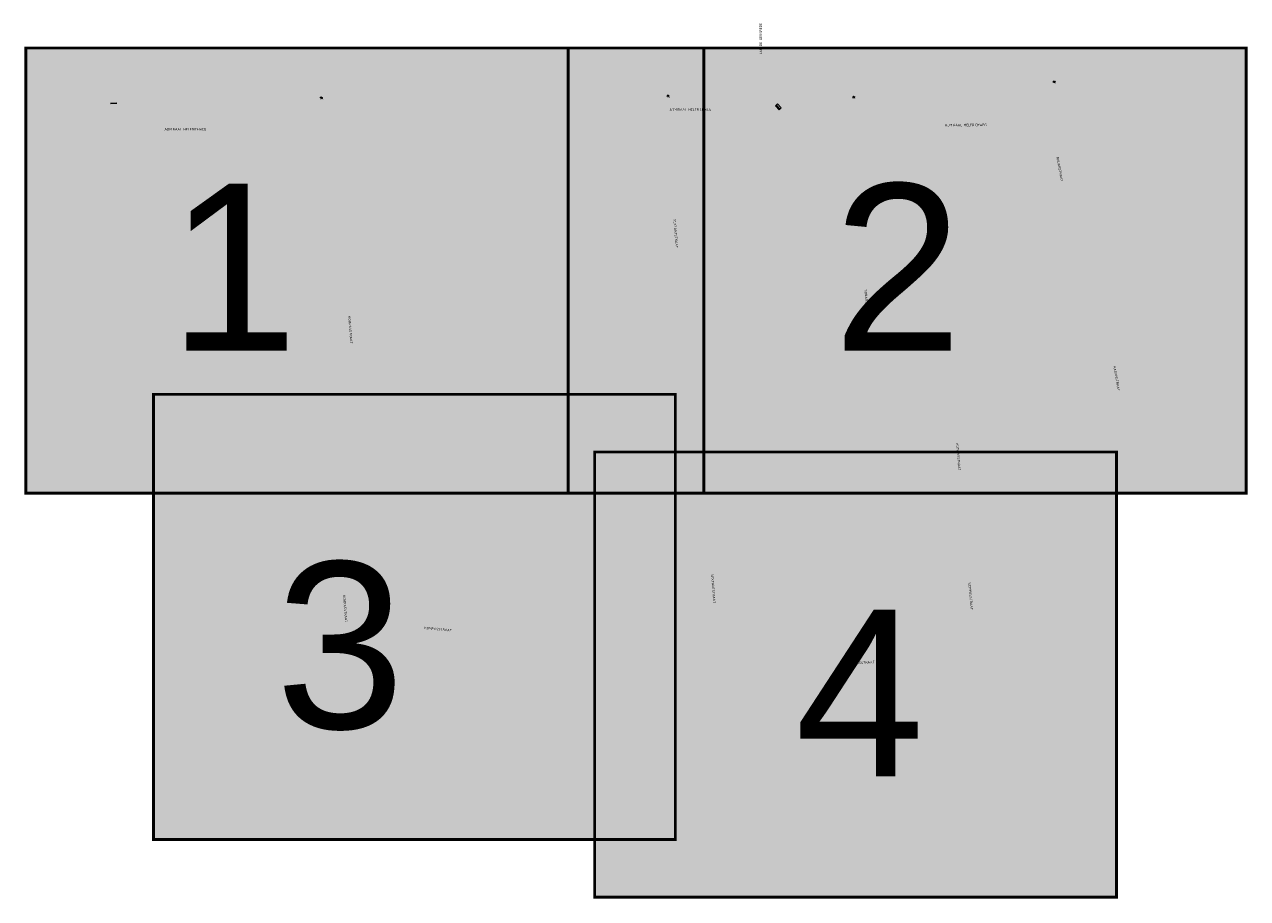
# Model space of a CAD drawing. Header units: metres. Extents: x 97967 to 197304, y 436003 to 872588.
# Tile 1 of 15: x 97967 to 98408, y 436003 to 436317. Entities that reach past the tile are written whole.
import ezdxf
from ezdxf.enums import TextEntityAlignment as Align

# ---------------------------------------------------------------- set-up
doc = ezdxf.new("R2010")
doc.units = ezdxf.units.M
doc.linetypes.add('AL-TEKENBLADGRENS-SO', pattern=[11.5, 2.5, -1.5, 1, -1.5, 1, -1.5, 2.5])
for name, color, linetype, lineweight in [('B-WE-IE-MEUBILAIR_WEGMEUBILAIR_BRIEVENBUS-S-200', 252, 'Continuous', 18), ('B-WE-OG-WATER-S-200', 252, 'Continuous', 18), ('B-WE-VH-NAP-T18-200', 252, 'Continuous', 18), ('N-WE-OG-BEBOUWING_STRAATNAAM-T35-250', 2, 'Continuous', 35), ('V-WE-VH-MATERIAALGRENS-G', 7, 'V-CONTINUOUS-SO', 25), ('X-XX-AL-TEKENBLADGRENS-G-01', 7, 'AL-TEKENBLADGRENS-SO', 35), ('X-XX-AL-TEKENBLADGRENS-G-02', 7, 'AL-TEKENBLADGRENS-SO', 35), ('X-XX-AL-TEKENBLADGRENS-G-03', 7, 'AL-TEKENBLADGRENS-SO', 35), ('X-XX-AL-TEKENBLADGRENS-G-04', 7, 'AL-TEKENBLADGRENS-SO', 35)]:
    doc.layers.add(name, color=color, linetype=linetype, lineweight=lineweight)
doc.styles.add('NLCS-ISO-M200-T18_CURSIEF', font='NLCS-ISO.ttf', dxfattribs={"oblique": 15, "height": 0.36})
doc.styles.add('NLCS-ISO-M250-T35', font='NLCS-ISO.ttf', dxfattribs={"height": 0.875})
doc.styles.get("Standard").update_dxf_attribs({"font": 'arial.ttf'})
doc.linetypes.add('V-CONTINUOUS-SO', pattern='A,3.5,[24,NLCS.SHX,S=0.5,R=0,X=0,Y=0],3.5', length=7)

# ---------------------------------------------------------------- blocks, each defined once
blk = doc.blocks.new('SIE-WEG_BRIEVENBUS-SO')
at = {"color": 0, "linetype": 'ByBlock', "lineweight": 18}
for points in [[(2, -1), (2, 1), (-2, 1), (-2, -1)], [(-0.1, 0.2), (-0.1, 0.8), (-1.8, 0.8), (-1.8, 0.2)], [(0.1, 0.2), (0.1, 0.8), (1.8, 0.8), (1.8, 0.2)]]:
    blk.add_lwpolyline(points, close=True, dxfattribs=at)
blk = doc.blocks.new('SOG-WATER-SO')
at = {"flags": 128}
for points in [[(-2.5, 0.6), (-2.4, 0.7, -0.538831), (-0.4, 0.7, 0.605168), (1.3, 0.9, -4.035705)], [(-2.9, -0.7), (-2.8, -0.6, -0.538831), (-0.8, -0.5, 0.605168), (0.9, -0.3, -4.035705)]]:
    blk.add_lwpolyline(points, format="xyb", dxfattribs=at)

msp = doc.modelspace()

# ---------------------------------------------------------------- hatches: boundary and pattern name
at = {"layer": 'X-XX-AL-TEKENBLADGRENS-G-01', "transparency": 33554534}
h = msp.add_hatch(color=252, dxfattribs=at)
h.dxf.hatch_style = 1
h.paths.add_polyline_path([(97967.9241, 436308.6958), (98211.9241, 436308.6958), (98211.9241, 436148.4958), (97967.9241, 436148.4958)])
at = {"layer": 'X-XX-AL-TEKENBLADGRENS-G-02', "transparency": 33554534}
h = msp.add_hatch(color=252, dxfattribs=at)
h.dxf.hatch_style = 1
h.paths.add_polyline_path([(98163.102, 436308.6958), (98407.102, 436308.6958), (98407.102, 436148.4958), (98163.102, 436148.4958)])
at = {"layer": 'X-XX-AL-TEKENBLADGRENS-G-03', "transparency": 33554534}
h = msp.add_hatch(color=252, dxfattribs=at)
h.dxf.hatch_style = 1
h.paths.add_polyline_path([(98013.8837, 436184.0427), (98201.6837, 436184.0427), (98201.6837, 436023.8427), (98013.8837, 436023.8427)])
at = {"layer": 'X-XX-AL-TEKENBLADGRENS-G-04', "transparency": 33554534}
h = msp.add_hatch(color=252, dxfattribs=at)
h.dxf.hatch_style = 1
h.paths.add_polyline_path([(98172.658, 436163.2825), (98360.458, 436163.2825), (98360.458, 436003.0825), (98172.658, 436003.0825)])

# ---------------------------------------------------------------- linework, layer by layer
at = {"layer": 'V-WE-VH-MATERIAALGRENS-G', "ltscale": 0.2}
msp.add_lwpolyline([(97998.3744, 436288.7161), (98000.6497, 436288.8916)], dxfattribs=at)
at = {"layer": 'X-XX-AL-TEKENBLADGRENS-G-01', "const_width": 1}
msp.add_lwpolyline([(97967.9241, 436308.6958), (98211.9241, 436308.6958), (98211.9241, 436148.4958), (97967.9241, 436148.4958)], close=True, dxfattribs=at)
at = {"layer": 'X-XX-AL-TEKENBLADGRENS-G-02', "const_width": 1}
msp.add_lwpolyline([(98163.102, 436308.6958), (98407.102, 436308.6958), (98407.102, 436148.4958), (98163.102, 436148.4958)], close=True, dxfattribs=at)
at = {"layer": 'X-XX-AL-TEKENBLADGRENS-G-03', "const_width": 1}
msp.add_lwpolyline([(98013.8837, 436184.0427), (98201.6837, 436184.0427), (98201.6837, 436023.8427), (98013.8837, 436023.8427)], close=True, dxfattribs=at)
at = {"layer": 'X-XX-AL-TEKENBLADGRENS-G-04', "const_width": 1}
msp.add_lwpolyline([(98172.658, 436163.2825), (98360.458, 436163.2825), (98360.458, 436003.0825), (98172.658, 436003.0825)], close=True, dxfattribs=at)

# ---------------------------------------------------------------- block references
at = {"layer": 'B-WE-IE-MEUBILAIR_WEGMEUBILAIR_BRIEVENBUS-S-200', "ltscale": 0.2, "xscale": 0.5, "yscale": 0.5, "zscale": 0.2, "rotation": 132.8504584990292}
msp.add_blockref('SIE-WEG_BRIEVENBUS-SO', (98238.735, 436287.5634), dxfattribs=at)
at = {"layer": 'B-WE-OG-WATER-S-200', "ltscale": 0.2, "xscale": 0.2, "yscale": 0.2, "zscale": 0.2, "rotation": 0.3612165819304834}
for p in [(98338.1751, 436296.5451), (98199.2336, 436291.4793), (98266.0697, 436291.0878), (98074.4476, 436290.8398)]:
    msp.add_blockref('SOG-WATER-SO', p, dxfattribs=at)

# ---------------------------------------------------------------- texts
at = {"layer": 'B-WE-VH-NAP-T18-200', "linetype": 'Continuous', "style": 'NLCS-ISO-M200-T18_CURSIEF', "oblique": 15}
for p in [(98337.4444, 436295.8542), (98073.7168, 436290.149), (98198.5028, 436290.7885), (98265.339, 436290.397)]:
    msp.add_text('-2.39', height=0.36, rotation=358.521454, dxfattribs=at).set_placement(p)
at = {"layer": 'N-WE-OG-BEBOUWING_STRAATNAAM-T35-250', "style": 'NLCS-ISO-M250-T35'}
for s, rotation, p in [('JAN DE GEUSREDE', 90.2, (98232.3855, 436312.0726)), ('ADMIRAAL HELFRICHWEG', 0.2, (98207.0836, 436286.5783)), ('ADMIRAAL HELFRICHWEG', 0.2, (98025.3493, 436279.4805)), ('ADMIRAAL HELFRICHWEG', 0.2, (98306.1818, 436281.0061)), ('RADARSTRAAT', 280.2, (98340.034, 436265.1087)), ('SEXTANTSTRAAT', 274.4, (98201.813, 436241.9375)), ('SONARSTRAAT', 274.5, (98270.5144, 436217.2993)), ('KOMPASSTRAAT', 274.6, (98084.7093, 436207.2873)), ('RADARSTRAAT', 280.2, (98360.4909, 436189.7606)), ('KOMPASSTRAAT', 274.7, (98303.5528, 436161.5016)), ('SEXTANTSTRAAT', 274.4, (98215.3315, 436114.1085)), ('KOMPASSTRAAT', 274.7, (98307.955, 436111.395)), ('KOMPASSTRAAT', 274.6, (98082.8376, 436106.8888)), ('KOMPASSTRAAT', 354.9, (98116.293, 436099.5565)), ('KOMPASSTRAAT', 3.351163, (98268.4233, 436087.4457))]:
    msp.add_text(s, height=0.875, rotation=rotation, dxfattribs=at).set_placement(p, align=Align.MIDDLE)
at = {"layer": 'X-XX-AL-TEKENBLADGRENS-G-01'}
msp.add_text('1', height=60, dxfattribs=at).set_placement((98019.2372, 436199.8345))
at = {"layer": 'X-XX-AL-TEKENBLADGRENS-G-02'}
msp.add_text('2', height=60, dxfattribs=at).set_placement((98258.3737, 436199.8345))
at = {"layer": 'X-XX-AL-TEKENBLADGRENS-G-03'}
msp.add_text('3', height=60, dxfattribs=at).set_placement((98057.7202, 436063.7613))
at = {"layer": 'X-XX-AL-TEKENBLADGRENS-G-04'}
msp.add_text('4', height=60, dxfattribs=at).set_placement((98244.7818, 436046.5851))

doc.saveas('drawing.dxf')
